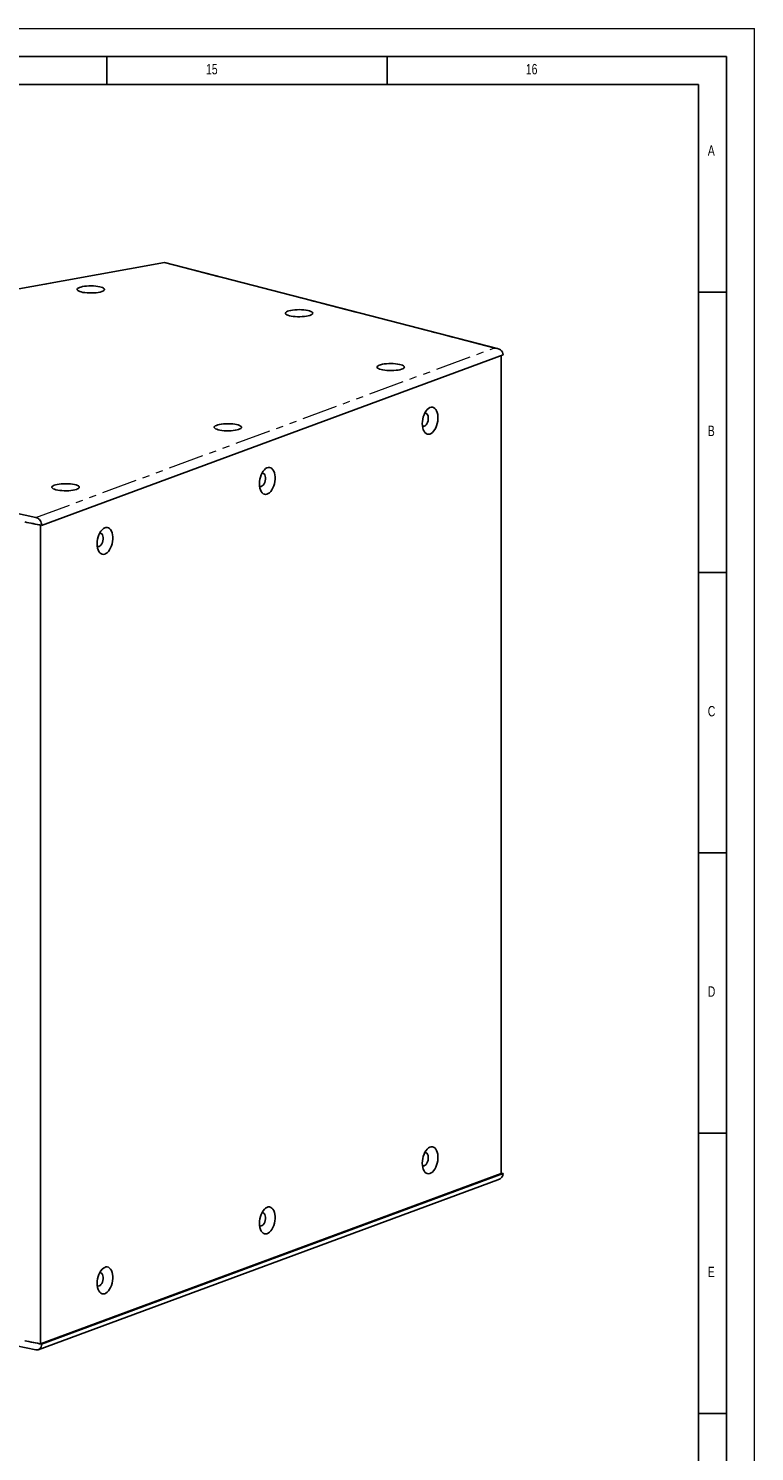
# Model space of a CAD drawing. Header units: millimetres. Extents: x 0 to 841, y 0 to 594.
# Tile 24 of 24: x 712 to 841, y 340 to 594. Entities that reach past the tile are written whole.
import ezdxf

# ---------------------------------------------------------------- set-up
doc = ezdxf.new("R2010")
doc.units = ezdxf.units.MM
doc.linetypes.add('PHANTOM', pattern=[12.7, 6.35, -1.27, 1.27, -1.27, 1.27, -1.27])
doc.layers.add('FORMAT', color=7, linetype='Continuous')
doc.styles.add('SLDTEXTSTYLE0', font='TXT', dxfattribs={"width": 0.75})

msp = doc.modelspace()

# ---------------------------------------------------------------- linework, layer by layer
at = {"color": 7, "linetype": 'Continuous', "lineweight": 18}
for p in [(0.000004, 594.00001), (841.000004, 0.00001)]:
    msp.add_line(p, (841.000004, 594.00001), dxfattribs=at)
at = {"color": 7, "linetype": 'Continuous', "lineweight": 25}
for p, q in [((735.767003, 552.289353), (618.832191, 531.097602)), ((795.100867, 536.934012), (735.773282, 552.289121)), ((713.837487, 505.379342), (796.167197, 535.81103)), ((795.836724, 389.783967), (795.836724, 535.688876)), ((712.115998, 505.733328), (713.627665, 505.416501)), ((713.637827, 505.420258), (713.627665, 505.416501)), ((713.627665, 505.416501), (713.627665, 359.396876)), ((713.262666, 358.366334), (795.214659, 388.658405)), ((713.627665, 359.396876), (795.836724, 389.783967)), ((796.167197, 389.791404), (713.837487, 359.359717)), ((795.836724, 389.876937), (796.167197, 389.791404)), ((710.896961, 359.969197), (713.627665, 359.396876))]:
    msp.add_line(p, q, dxfattribs=at)
at = {"color": 8, "linetype": 'PHANTOM', "lineweight": 18}
for p, q in [((735.722081, 552.217251), (619.078196, 531.078224)), ((794.515639, 537.000358), (735.722081, 552.217251)), ((712.840711, 506.810699), (794.515639, 537.000358))]:
    msp.add_line(p, q, dxfattribs=at)
at = {"color": 7, "linetype": 'Continuous', "lineweight": 25, "flags": 128}
for points in [[(720.911752, 547.007871), (720.64516, 547.089708), (720.43584, 547.182029), (720.289814, 547.282178), (720.211282, 547.387273), (720.202503, 547.494292), (720.263731, 547.600155), (720.393204, 547.701817), (720.587196, 547.796354), (720.840128, 547.881046), (721.144722, 547.953456), (721.492217, 548.011501), (721.872615, 548.053512), (722.274974, 548.07828), (722.687717, 548.085092), (723.098971, 548.073752), (723.496906, 548.044587), (723.870072, 547.998436), (724.207735, 547.936625), (724.500182, 547.860935), (724.738998, 547.773541), (724.917313, 547.676958), (725.029999, 547.573965), (725.073812, 547.467525), (725.047492, 547.360699), (724.951797, 547.256561), (724.78948, 547.158107), (724.56521, 547.068169), (724.285439, 546.989334), (723.958216, 546.92387), (723.592953, 546.873661), (723.20016, 546.840151), (722.791136, 546.824304), (722.377647, 546.826576), (721.97159, 546.846902), (721.584646, 546.884696), (721.227946, 546.938872), (720.911752, 547.007871)], [(758.042418, 542.777286), (757.775826, 542.859124), (757.566506, 542.951444), (757.42048, 543.051593), (757.341948, 543.156688), (757.333169, 543.263707), (757.394397, 543.36957), (757.52387, 543.471232), (757.717862, 543.565769), (757.970794, 543.650461), (758.275388, 543.722871), (758.622883, 543.780916), (759.003281, 543.822927), (759.40564, 543.847695), (759.818383, 543.854507), (760.229637, 543.843167), (760.627572, 543.814002), (761.000738, 543.767851), (761.338401, 543.706041), (761.630848, 543.63035), (761.869664, 543.542956), (762.047979, 543.446374), (762.160665, 543.343381), (762.204478, 543.23694), (762.178158, 543.130114), (762.082463, 543.025976), (761.920146, 542.927522), (761.695876, 542.837584), (761.416105, 542.758749), (761.088882, 542.693285), (760.723619, 542.643076), (760.330826, 542.609566), (759.921802, 542.59372), (759.508313, 542.595992), (759.102256, 542.616317), (758.715312, 542.654112), (758.358612, 542.708288), (758.042418, 542.777286)], [(774.388143, 533.167163), (774.121551, 533.249), (773.912231, 533.341321), (773.766205, 533.441469), (773.687673, 533.546565), (773.678894, 533.653583), (773.740122, 533.759447), (773.869595, 533.861109), (774.063587, 533.955646), (774.316519, 534.040338), (774.621113, 534.112748), (774.968608, 534.170793), (775.349006, 534.212804), (775.751365, 534.237571), (776.164108, 534.244383), (776.575362, 534.233044), (776.973296, 534.203879), (777.346463, 534.157727), (777.684126, 534.095917), (777.976573, 534.020226), (778.215389, 533.932833), (778.393704, 533.83625), (778.506389, 533.733257), (778.550203, 533.626817), (778.523883, 533.519991), (778.428188, 533.415853), (778.265871, 533.317398), (778.041601, 533.22746), (777.76183, 533.148625), (777.434606, 533.083162), (777.069344, 533.032953), (776.676551, 532.999443), (776.267526, 532.983596), (775.854038, 532.985868), (775.447981, 533.006194), (775.061037, 533.043988), (774.704337, 533.098164), (774.388143, 533.167163)], [(619.078196, 531.078224), (623.242379, 529.738197), (627.465177, 528.410514), (631.746044, 527.095347), (636.084425, 525.792866), (640.47976, 524.50324), (644.93148, 523.226635), (649.439009, 521.963217), (654.001764, 520.713149), (658.619155, 519.476592), (663.290585, 518.253708), (668.015449, 517.044653), (672.793136, 515.849584), (677.623029, 514.668656), (682.504502, 513.502022), (687.436923, 512.349832), (692.419656, 511.212235), (697.452056, 510.08938), (702.53347, 508.98141), (707.663243, 507.888469), (712.840711, 506.810699)], [(781.742826, 523.528098), (781.762944, 523.933584), (781.822719, 524.342277), (781.92043, 524.74242), (782.053268, 525.122502), (782.21741, 525.471587), (782.408134, 525.779635), (782.619955, 526.037782), (782.846777, 526.238602), (783.082077, 526.376318), (783.319083, 526.446969), (783.55098, 526.448521), (783.771094, 526.38093), (783.973094, 526.246141), (784.151169, 526.048031), (784.300196, 525.792299), (784.415887, 525.486303), (784.494915, 525.138845), (784.535005, 524.759921), (784.535005, 524.360431), (784.494915, 523.95187), (784.415887, 523.54599), (784.300196, 523.154467), (784.151169, 522.788565), (783.973094, 522.45881), (783.771094, 522.17469), (783.55098, 521.944376), (783.319083, 521.774496), (783.082077, 521.669936), (782.846777, 521.633704), (782.619955, 521.666843), (782.408134, 521.768398), (782.21741, 521.93545), (782.053268, 522.163191), (781.92043, 522.445071), (781.822719, 522.77298), (781.762944, 523.137484), (781.742826, 523.528098)], [(781.766034, 523.109386), (781.913585, 523.049182), (782.082902, 523.057374), (782.254932, 523.139189), (782.418867, 523.289485), (782.564404, 523.49882), (782.6824, 523.754039), (782.76544, 524.039107), (782.808307, 524.336111), (782.808307, 524.62639), (782.76544, 524.891705), (782.6824, 525.115384), (782.564404, 525.283373), (782.418867, 525.385117), (782.254932, 525.414223), (782.181864, 525.40391)], [(745.342409, 522.430933), (745.075818, 522.51277), (744.866498, 522.605091), (744.720471, 522.70524), (744.641939, 522.810335), (744.633161, 522.917354), (744.694389, 523.023217), (744.823861, 523.124879), (745.017854, 523.219416), (745.270785, 523.304108), (745.57538, 523.376518), (745.922875, 523.434563), (746.303273, 523.476574), (746.705631, 523.501342), (747.118374, 523.508154), (747.529629, 523.496814), (747.927563, 523.467649), (748.30073, 523.421497), (748.638393, 523.359687), (748.930839, 523.283997), (749.169655, 523.196603), (749.347971, 523.10002), (749.460656, 522.997027), (749.504469, 522.890587), (749.47815, 522.783761), (749.382455, 522.679623), (749.220138, 522.581169), (748.995868, 522.491231), (748.716097, 522.412396), (748.388873, 522.346932), (748.023611, 522.296723), (747.630817, 522.263213), (747.221793, 522.247366), (746.808305, 522.249638), (746.402248, 522.269964), (746.015303, 522.307758), (745.658603, 522.361934), (745.342409, 522.430933)], [(752.698384, 512.792345), (752.718502, 513.197831), (752.778276, 513.606524), (752.875988, 514.006667), (753.008825, 514.386749), (753.172967, 514.735835), (753.363692, 515.043882), (753.575512, 515.302029), (753.802335, 515.50285), (754.037634, 515.640566), (754.274641, 515.711216), (754.506537, 515.712769), (754.726652, 515.645178), (754.928652, 515.510389), (755.106727, 515.312278), (755.255754, 515.056547), (755.371445, 514.75055), (755.450473, 514.403092), (755.490563, 514.024168), (755.490563, 513.624679), (755.450473, 513.216117), (755.371445, 512.810237), (755.255754, 512.418714), (755.106727, 512.052812), (754.928652, 511.723058), (754.726652, 511.438937), (754.506537, 511.208624), (754.274641, 511.038743), (754.037634, 510.934183), (753.802335, 510.897951), (753.575512, 510.93109), (753.363692, 511.032646), (753.172967, 511.199697), (753.008825, 511.427439), (752.875988, 511.709318), (752.778276, 512.037227), (752.718502, 512.401731), (752.698384, 512.792345)], [(716.40319, 511.734075), (716.136598, 511.815912), (715.927278, 511.908232), (715.781252, 512.008381), (715.70272, 512.113476), (715.693942, 512.220495), (715.755169, 512.326358), (715.884642, 512.42802), (716.078634, 512.522557), (716.331566, 512.607249), (716.63616, 512.679659), (716.983655, 512.737704), (717.364054, 512.779715), (717.766412, 512.804483), (718.179155, 512.811295), (718.590409, 512.799955), (718.988344, 512.77079), (719.36151, 512.724639), (719.699174, 512.662829), (719.99162, 512.587138), (720.230436, 512.499744), (720.408751, 512.403162), (720.521437, 512.300169), (720.56525, 512.193728), (720.53893, 512.086902), (720.443235, 511.982764), (720.280918, 511.88431), (720.056648, 511.794372), (719.776877, 511.715537), (719.449654, 511.650073), (719.084391, 511.599864), (718.691598, 511.566354), (718.282574, 511.550508), (717.869085, 511.55278), (717.463028, 511.573105), (717.076084, 511.6109), (716.719384, 511.665076), (716.40319, 511.734075)], [(752.721592, 512.373634), (752.869142, 512.313429), (753.03846, 512.321621), (753.21049, 512.403436), (753.374424, 512.553733), (753.519962, 512.763067), (753.637957, 513.018286), (753.720998, 513.303354), (753.763864, 513.600359), (753.763864, 513.890638), (753.720998, 514.155952), (753.637957, 514.379631), (753.519962, 514.547621), (753.374424, 514.649365), (753.21049, 514.678471), (753.137421, 514.668157)], [(710.851937, 505.995002), (711.22428, 505.917768), (711.596866, 505.840614), (711.969696, 505.763538), (712.342769, 505.686541), (712.716085, 505.609623), (713.089643, 505.532784), (713.463444, 505.456023), (713.837487, 505.379342)], [(723.758837, 502.095365), (723.778955, 502.500851), (723.838729, 502.909545), (723.936441, 503.309688), (724.069278, 503.689769), (724.233421, 504.038855), (724.424145, 504.346902), (724.635966, 504.605049), (724.862788, 504.80587), (725.098087, 504.943586), (725.335094, 505.014237), (725.566991, 505.015789), (725.787105, 504.948198), (725.989105, 504.813409), (726.16718, 504.615299), (726.316207, 504.359567), (726.431898, 504.05357), (726.510926, 503.706112), (726.551016, 503.327188), (726.551016, 502.927699), (726.510926, 502.519138), (726.431898, 502.113257), (726.316207, 501.721734), (726.16718, 501.355833), (725.989105, 501.026078), (725.787105, 500.741957), (725.566991, 500.511644), (725.335094, 500.341764), (725.098087, 500.237204), (724.862788, 500.200972), (724.635966, 500.23411), (724.424145, 500.335666), (724.233421, 500.502718), (724.069278, 500.730459), (723.936441, 501.012339), (723.838729, 501.340247), (723.778955, 501.704751), (723.758837, 502.095365)], [(723.782045, 501.676654), (723.929595, 501.616449), (724.098913, 501.624642), (724.270943, 501.706456), (724.434878, 501.856753), (724.580415, 502.066087), (724.698411, 502.321307), (724.781451, 502.606374), (724.824318, 502.903379), (724.824318, 503.193658), (724.781451, 503.458972), (724.698411, 503.682652), (724.580415, 503.850641), (724.434878, 503.952385), (724.270943, 503.981491), (724.197875, 503.971177)], [(781.742826, 391.640353), (781.762944, 392.045839), (781.822719, 392.454533), (781.92043, 392.854676), (782.053268, 393.234757), (782.21741, 393.583843), (782.408134, 393.891891), (782.619955, 394.150038), (782.846777, 394.350858), (783.082077, 394.488574), (783.319083, 394.559225), (783.55098, 394.560777), (783.771094, 394.493186), (783.973094, 394.358397), (784.151169, 394.160287), (784.300196, 393.904555), (784.415887, 393.598559), (784.494915, 393.2511), (784.535005, 392.872176), (784.535005, 392.472687), (784.494915, 392.064126), (784.415887, 391.658245), (784.300196, 391.266723), (784.151169, 390.900821), (783.973094, 390.571066), (783.771094, 390.286945), (783.55098, 390.056632), (783.319083, 389.886752), (783.082077, 389.782192), (782.846777, 389.74596), (782.619955, 389.779098), (782.408134, 389.880654), (782.21741, 390.047706), (782.053268, 390.275447), (781.92043, 390.557327), (781.822719, 390.885235), (781.762944, 391.24974), (781.742826, 391.640353)], [(781.766034, 391.221642), (781.913585, 391.161437), (782.082902, 391.16963), (782.254932, 391.251444), (782.418867, 391.401741), (782.564404, 391.611075), (782.6824, 391.866295), (782.76544, 392.151363), (782.808307, 392.448367), (782.808307, 392.738646), (782.76544, 393.003961), (782.6824, 393.22764), (782.564404, 393.395629), (782.418867, 393.497373), (782.254932, 393.526479), (782.181864, 393.516166)], [(752.698384, 380.904601), (752.718502, 381.310087), (752.778276, 381.71878), (752.875988, 382.118923), (753.008825, 382.499005), (753.172967, 382.848091), (753.363692, 383.156138), (753.575512, 383.414285), (753.802335, 383.615105), (754.037634, 383.752822), (754.274641, 383.823472), (754.506537, 383.825024), (754.726652, 383.757434), (754.928652, 383.622644), (755.106727, 383.424534), (755.255754, 383.168802), (755.371445, 382.862806), (755.450473, 382.515348), (755.490563, 382.136424), (755.490563, 381.736935), (755.450473, 381.328373), (755.371445, 380.922493), (755.255754, 380.53097), (755.106727, 380.165068), (754.928652, 379.835314), (754.726652, 379.551193), (754.506537, 379.32088), (754.274641, 379.150999), (754.037634, 379.046439), (753.802335, 379.010207), (753.575512, 379.043346), (753.363692, 379.144902), (753.172967, 379.311953), (753.008825, 379.539695), (752.875988, 379.821574), (752.778276, 380.149483), (752.718502, 380.513987), (752.698384, 380.904601)], [(712.840711, 358.337622), (707.663243, 359.415392), (702.53347, 360.508333), (697.452056, 361.616303), (692.419656, 362.739158), (687.436923, 363.876755), (682.504502, 365.028945), (677.623029, 366.195579), (672.793136, 367.376507), (668.015449, 368.571576), (663.290585, 369.780631), (658.619155, 371.003515), (654.001764, 372.240072), (649.439009, 373.49014), (644.93148, 374.753558), (640.47976, 376.030163), (636.084425, 377.319789), (631.746044, 378.62227), (627.465177, 379.937437), (623.242379, 381.26512), (619.078196, 382.605147)], [(752.721592, 380.48589), (752.869142, 380.425685), (753.03846, 380.433877), (753.21049, 380.515692), (753.374424, 380.665988), (753.519962, 380.875323), (753.637957, 381.130542), (753.720998, 381.41561), (753.763864, 381.712614), (753.763864, 382.002894), (753.720998, 382.268208), (753.637957, 382.491887), (753.519962, 382.659877), (753.374424, 382.761621), (753.21049, 382.790726), (753.137421, 382.780413)], [(723.758837, 370.207621), (723.778955, 370.613107), (723.838729, 371.0218), (723.936441, 371.421944), (724.069278, 371.802025), (724.233421, 372.151111), (724.424145, 372.459158), (724.635966, 372.717305), (724.862788, 372.918126), (725.098087, 373.055842), (725.335094, 373.126493), (725.566991, 373.128045), (725.787105, 373.060454), (725.989105, 372.925665), (726.16718, 372.727554), (726.316207, 372.471823), (726.431898, 372.165826), (726.510926, 371.818368), (726.551016, 371.439444), (726.551016, 371.039955), (726.510926, 370.631394), (726.431898, 370.225513), (726.316207, 369.83399), (726.16718, 369.468088), (725.989105, 369.138334), (725.787105, 368.854213), (725.566991, 368.6239), (725.335094, 368.454019), (725.098087, 368.349459), (724.862788, 368.313227), (724.635966, 368.346366), (724.424145, 368.447922), (724.233421, 368.614974), (724.069278, 368.842715), (723.936441, 369.124595), (723.838729, 369.452503), (723.778955, 369.817007), (723.758837, 370.207621)], [(723.782045, 369.78891), (723.929595, 369.728705), (724.098913, 369.736897), (724.270943, 369.818712), (724.434878, 369.969009), (724.580415, 370.178343), (724.698411, 370.433563), (724.781451, 370.71863), (724.824318, 371.015635), (724.824318, 371.305914), (724.781451, 371.571228), (724.698411, 371.794907), (724.580415, 371.962897), (724.434878, 372.064641), (724.270943, 372.093747), (724.197875, 372.083433)], [(713.837487, 359.359717), (713.463444, 359.436398), (713.089643, 359.513158), (712.716085, 359.589997), (712.342769, 359.666916), (711.969696, 359.743913), (711.596866, 359.820988), (711.22428, 359.898143), (710.851937, 359.975376)]]:
    msp.add_lwpolyline(points, dxfattribs=at)
at = {"color": 7, "linetype": 'Continuous', "lineweight": 25}
for centre, major_axis, ratio, start_param, end_param in [((735.722081, 550.990525), (0.048074, 1.299057), 0.1048920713, 6.2601437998, 6.622361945), ((794.515639, 535.773632), (1.650403, 0.083246), 0.7419211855, 6.2457802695, 7.8165765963), ((794.515639, 389.754007), (1.650403, 0.083246), 0.7419211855, 5.1120121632, 6.2457802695)]:
    msp.add_ellipse(centre, major_axis=major_axis, ratio=ratio, start_param=start_param, end_param=end_param, dxfattribs=at)
for points, knots in [([(712.840711, 506.810699), (712.952848, 506.774043), (713.177124, 506.70073), (713.476195, 506.42726), (713.701702, 506.06899), (713.820651, 505.699816), (713.832721, 505.470054), (713.837487, 505.379342)], [0, 0, 0, 0, 0.21517817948, 0.43036310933, 0.64535766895, 0.85998522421, 1, 1, 1, 1]), ([(712.840711, 358.337622), (712.952848, 358.328154), (713.177124, 358.309218), (713.476195, 358.459911), (713.701702, 358.725702), (713.820651, 359.04614), (713.832721, 359.270958), (713.837487, 359.359717)], [0, 0, 0, 0, 0.2151781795, 0.4303631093, 0.6453576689, 0.8599852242, 1, 1, 1, 1])]:
    msp.add_open_spline(points, degree=3, knots=knots, dxfattribs=at)
at = {"layer": 'FORMAT'}
for p, q in [((15.000004, 589.00001), (836.000004, 589.00001)), ((725.5, 584.00001), (725.5, 589.00001)), ((775.5, 584.00001), (775.5, 589.00001)), ((836.000004, 5.00001), (836.000004, 589.00001)), ((20.000004, 584.00001), (831.000004, 584.00001)), ((831.000004, 10.00001), (831.000004, 584.00001)), ((836, 547), (831, 547)), ((831, 497), (836, 497)), ((836, 447), (831, 447)), ((831, 397), (836, 397)), ((836, 347), (831, 347))]:
    msp.add_line(p, q, dxfattribs=at)

# ---------------------------------------------------------------- texts
at = {"layer": 'FORMAT', "attachment_point": 1, "style": 'SLDTEXTSTYLE0'}
for s, insert, char_height in [('15', (743.177083, 587.668031), 1.8520833), ('16', (800.212357, 587.668031), 1.8520833), ('A', (832.666652, 573.168024), 1.852083), ('B', (832.666652, 523.168024), 1.852083), ('C', (832.666652, 473.168024), 1.852083), ('D', (832.666652, 423.168024), 1.852083), ('E', (832.666652, 373.168024), 1.852083)]:
    msp.add_mtext(s, dxfattribs=dict(at, insert=insert, char_height=char_height))

doc.saveas('drawing.dxf')
